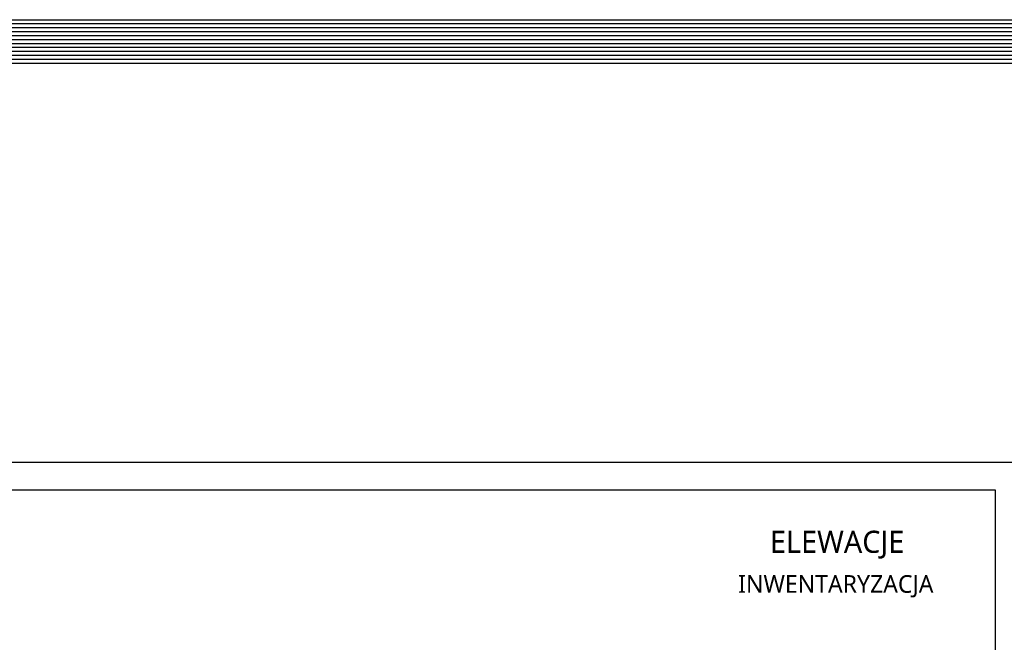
# Model space of a CAD drawing. Header units: millimetres. Extents: x 31969 to 285678, y -69766 to -1123.
# Tile 151 of 174: x 150861 to 153360, y -2703 to -1123. Entities that reach past the tile are written whole.
import ezdxf

# ---------------------------------------------------------------- set-up
doc = ezdxf.new("R2010")
doc.units = ezdxf.units.MM
doc.layers.add('a-opis 2', color=1, linetype='Continuous')
doc.layers.add('a-ramka', color=7, linetype='Continuous')
doc.layers.add('a-pomocnicza', color=42, linetype='Continuous', plot=False)
doc.styles.add('PRZEKRÓJ2', font='l_10646.ttf')

msp = doc.modelspace()

# ---------------------------------------------------------------- linework, layer by layer
at = {"layer": 'a-pomocnicza', "ltscale": 100}
for points in [[(138394.13, -1122.76), (161199.31, -1122.76), (161199.31, -21871.78), (138394.13, -21871.78)], [(138404.13, -1132.76), (161189.31, -1132.76), (161189.31, -21861.78), (138404.13, -21861.78)], [(138414.13, -1142.76), (161179.31, -1142.76), (161179.31, -21851.78), (138414.13, -21851.78)], [(138424.13, -1152.76), (161169.31, -1152.76), (161169.31, -21841.78), (138424.13, -21841.78)], [(138434.13, -1162.76), (161159.31, -1162.76), (161159.31, -21831.78), (138434.13, -21831.78)], [(138444.13, -1172.76), (161149.31, -1172.76), (161149.31, -21821.78), (138444.13, -21821.78)], [(138454.13, -1182.76), (161139.31, -1182.76), (161139.31, -21811.78), (138454.13, -21811.78)], [(138464.13, -1192.76), (161129.31, -1192.76), (161129.31, -21801.78), (138464.13, -21801.78)], [(138474.13, -1202.76), (161119.31, -1202.76), (161119.31, -21791.78), (138474.13, -21791.78)], [(138484.13, -1212.76), (161109.31, -1212.76), (161109.31, -21781.78), (138484.13, -21781.78)], [(138494.13, -1222.76), (161099.31, -1222.76), (161099.31, -21771.78), (138494.13, -21771.78)], [(138504.13, -1232.76), (161089.31, -1232.76), (161089.31, -21761.78), (138504.13, -21761.78)]]:
    msp.add_lwpolyline(points, close=True, dxfattribs=at)
at = {"layer": 'a-ramka', "ltscale": 0.5}
for points in [[(153407.15, -5215.5), (149207.15, -5215.5), (149207.15, -2245.5), (153407.15, -2245.5)], [(149457.15, -2315.5), (153337.15, -2315.5), (153337.15, -5145.5), (149457.15, -5145.5)]]:
    msp.add_lwpolyline(points, close=True, dxfattribs=at)

# ---------------------------------------------------------------- texts
at = {"layer": 'a-opis 2', "ltscale": 2, "style": 'PRZEKRÓJ2'}
for s, height, p in [('ELEWACJE', 56.076, (152765.61, -2475.79)), ('INWENTARYZACJA', 44.8605, (152684.82, -2577.21))]:
    msp.add_text(s, height=height, dxfattribs=at).set_placement(p)

doc.saveas('drawing.dxf')
